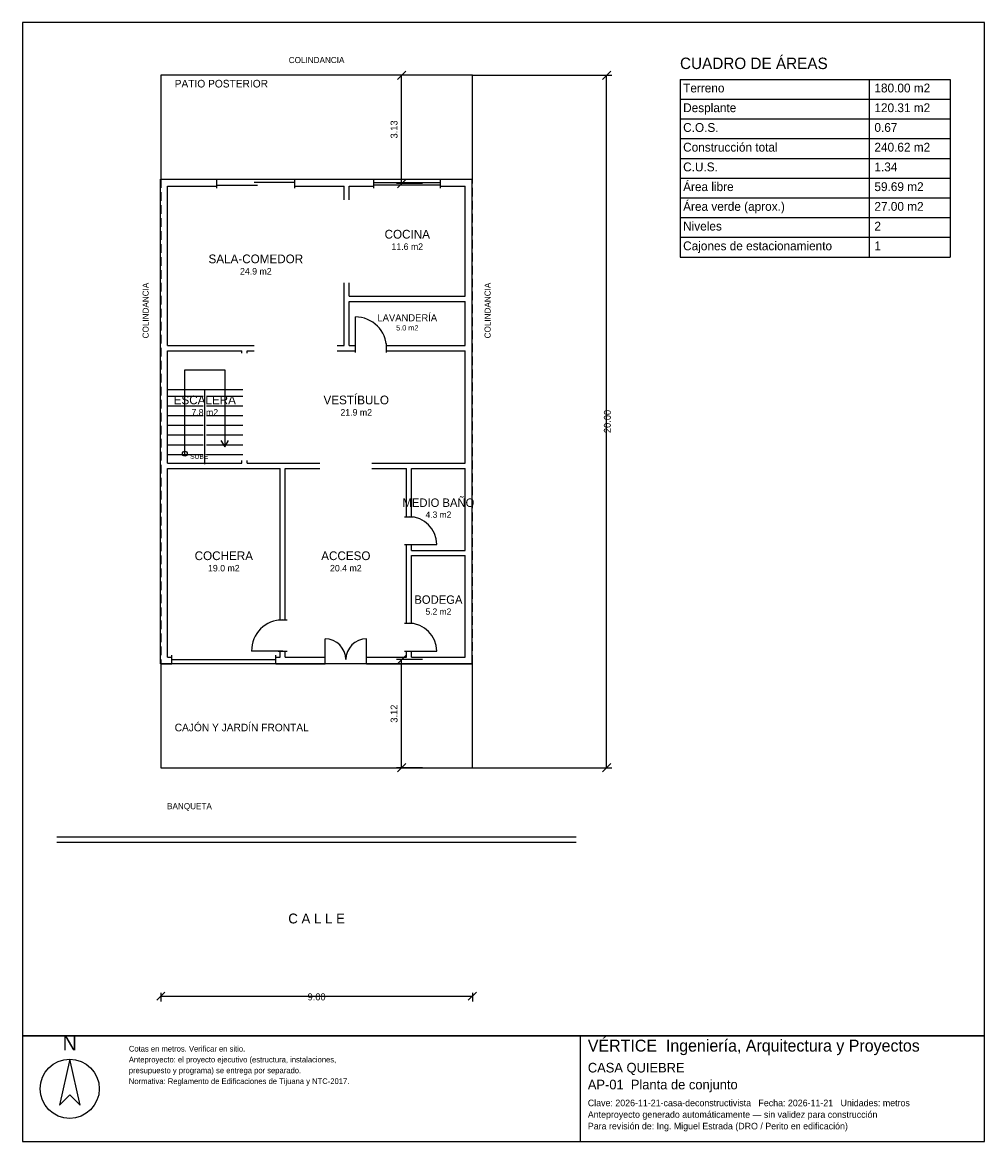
# Model space of a CAD drawing. Header units: metres. Extents: x -4 to 23.8, y -10.8 to 21.5.
import ezdxf
from ezdxf.enums import TextEntityAlignment as Align

# ---------------------------------------------------------------- set-up
doc = ezdxf.new("R2010")
doc.units = ezdxf.units.M
doc.header["$LTSCALE"] = 0.5
doc.linetypes.add('DASHED', pattern=[0.75, 0.5, -0.25])
for name, color, linetype in [('A-AREA', 252, 'CONTINUOUS'), ('A-ESCALERA', 6, 'CONTINUOUS'), ('A-EXTERIOR', 82, 'CONTINUOUS'), ('A-LIMITE', 1, 'DASHED'), ('A-MUROS', 7, 'CONTINUOUS'), ('A-PUERTAS', 2, 'CONTINUOUS'), ('A-TEXTO', 3, 'CONTINUOUS'), ('A-VANOS', 4, 'CONTINUOUS'), ('COTAS', 8, 'CONTINUOUS'), ('LAMINA', 9, 'CONTINUOUS')]:
    doc.layers.add(name, color=color, linetype=linetype)
doc.styles.get("Standard").update_dxf_attribs({"font": 'txt', "width": 0.9})

msp = doc.modelspace()

# ---------------------------------------------------------------- linework, layer by layer
at = {"layer": 'A-ESCALERA'}
for p, q in [((0.17, 10.92), (2.37, 10.92)), ((0.17, 10.73), (1.22, 10.73)), ((1.27, 8.77), (1.27, 10.92)), ((1.32, 10.73), (2.37, 10.73)), ((0.17, 10.45), (1.22, 10.45)), ((1.32, 10.45), (2.37, 10.45)), ((0.17, 10.17), (1.22, 10.17)), ((1.32, 10.17), (2.37, 10.17)), ((0.17, 9.89), (1.22, 9.89)), ((1.32, 9.89), (2.37, 9.89)), ((0.17, 9.61), (1.22, 9.61)), ((1.32, 9.61), (2.37, 9.61)), ((0.17, 9.33), (1.22, 9.33)), ((1.32, 9.33), (2.37, 9.33)), ((0.17, 9.05), (1.22, 9.05)), ((1.32, 9.05), (2.37, 9.05))]:
    msp.add_line(p, q, dxfattribs=at)
for points in [[(0.695, 9.07), (0.695, 11.495), (1.845, 11.495), (1.845, 9.27)], [(1.737, 9.45), (1.845, 9.27), (1.953, 9.45)]]:
    msp.add_lwpolyline(points, dxfattribs=at)
msp.add_circle((0.695, 9.07), 0.07, dxfattribs=at)
at = {"layer": 'A-EXTERIOR'}
for p, q in [((-3, -2), (12, -2)), ((-3, -2.15), (12, -2.15))]:
    msp.add_line(p, q, dxfattribs=at)
for points in [[(0, 17), (9, 17), (9, 20), (0, 20)], [(0, 0), (9, 0), (9, 3), (0, 3)]]:
    msp.add_lwpolyline(points, close=True, dxfattribs=at)
at = {"layer": 'A-LIMITE'}
msp.add_lwpolyline([(0, 0), (9, 0), (9, 20), (0, 20)], close=True, dxfattribs=at)
at = {"layer": 'A-MUROS'}
for p, q in [((-0.005, 16.995), (1.62, 16.995)), ((-0.005, 2.995), (-0.005, 16.995)), ((1.62, 16.74), (1.62, 17)), ((3.87, 16.74), (3.87, 17)), ((3.87, 16.995), (6.158, 16.995)), ((6.158, 16.74), (6.158, 17)), ((8.083, 16.74), (8.083, 17)), ((8.083, 16.995), (8.995, 16.995)), ((8.995, 2.995), (8.995, 16.995)), ((0.195, 16.795), (1.62, 16.795)), ((0.195, 12.195), (0.195, 16.795)), ((3.87, 16.795), (5.295, 16.795)), ((5.295, 16.407), (5.295, 16.795)), ((5.445, 16.795), (6.158, 16.795)), ((5.445, 16.407), (5.445, 16.795)), ((8.083, 16.795), (8.795, 16.795)), ((8.795, 13.62), (8.795, 16.795)), ((5.295, 12.195), (5.295, 14.008)), ((5.445, 13.62), (5.445, 14.008)), ((5.445, 13.62), (8.795, 13.62)), ((5.445, 13.47), (8.795, 13.47)), ((5.445, 12.195), (5.445, 13.47)), ((8.795, 12.195), (8.795, 13.47)), ((0.195, 12.195), (2.695, 12.195)), ((0.195, 12.045), (2.345, 12.045)), ((0.195, 8.795), (0.195, 12.045)), ((2.345, 11.97), (2.345, 12.045)), ((2.495, 12.045), (2.695, 12.045)), ((2.495, 11.97), (2.495, 12.045)), ((5.095, 12.195), (5.295, 12.195)), ((5.095, 12.045), (5.62, 12.045)), ((5.445, 12.195), (5.62, 12.195)), ((5.62, 11.99), (5.62, 12.25)), ((6.52, 11.99), (6.52, 12.25)), ((6.52, 12.195), (8.795, 12.195)), ((6.52, 12.045), (8.795, 12.045)), ((8.795, 8.795), (8.795, 12.045)), ((0.195, 8.795), (2.345, 8.795)), ((2.345, 8.795), (2.345, 8.87)), ((2.495, 8.795), (2.495, 8.87)), ((2.495, 8.795), (4.595, 8.795)), ((6.095, 8.795), (8.795, 8.795)), ((0.195, 8.645), (3.445, 8.645)), ((0.195, 3.195), (0.195, 8.645)), ((3.445, 4.27), (3.445, 8.645)), ((3.595, 8.645), (4.595, 8.645)), ((3.595, 4.27), (3.595, 8.645)), ((6.095, 8.645), (7.095, 8.645)), ((7.095, 7.25), (7.095, 8.645)), ((7.245, 8.645), (8.795, 8.645)), ((7.245, 7.25), (7.245, 8.645)), ((8.795, 6.275), (8.795, 8.645)), ((7.04, 7.25), (7.3, 7.25)), ((7.04, 6.45), (7.3, 6.45)), ((7.095, 4.17), (7.095, 6.45)), ((7.245, 6.275), (7.245, 6.45)), ((7.245, 6.275), (8.795, 6.275)), ((7.245, 6.125), (8.795, 6.125)), ((7.245, 4.17), (7.245, 6.125)), ((8.795, 3.195), (8.795, 6.125)), ((3.39, 4.27), (3.65, 4.27)), ((7.04, 4.17), (7.3, 4.17)), ((0.32, 2.99), (0.32, 3.25)), ((3.32, 2.99), (3.32, 3.25)), ((3.39, 3.37), (3.65, 3.37)), ((3.445, 3.195), (3.445, 3.37)), ((3.595, 3.195), (3.595, 3.37)), ((4.745, 2.99), (4.745, 3.25)), ((5.945, 2.99), (5.945, 3.25)), ((7.04, 3.37), (7.3, 3.37)), ((7.095, 3.195), (7.095, 3.37)), ((7.245, 3.195), (7.245, 3.37)), ((-0.005, 2.995), (0.32, 2.995)), ((0.195, 3.195), (0.32, 3.195)), ((3.32, 3.195), (3.445, 3.195)), ((3.32, 2.995), (4.745, 2.995)), ((3.595, 3.195), (4.745, 3.195)), ((5.945, 3.195), (7.095, 3.195)), ((5.945, 2.995), (8.995, 2.995)), ((7.245, 3.195), (8.795, 3.195))]:
    msp.add_line(p, q, dxfattribs=at)
at = {"layer": 'A-PUERTAS'}
for p, q in [((5.62, 12.12), (5.62, 13.02)), ((7.17, 6.45), (7.97, 6.45)), ((4.745, 3.12), (4.745, 3.72)), ((5.945, 3.12), (5.945, 3.72)), ((3.52, 3.37), (2.62, 3.37)), ((7.17, 3.37), (7.97, 3.37))]:
    msp.add_line(p, q, dxfattribs=at)
for centre, radius, start, end in [((5.62, 12.12), 0.9, 0, 90), ((7.17, 6.45), 0.8, 0, 90), ((3.52, 3.37), 0.9, 90, 180), ((7.17, 3.37), 0.8, 0, 90), ((4.745, 3.12), 0.6, 0, 90), ((5.945, 3.12), 0.6, 90, 180)]:
    msp.add_arc(centre, radius, start, end, dxfattribs=at)
at = {"layer": 'A-VANOS'}
for p, q in [((1.62, 16.83), (2.795, 16.83)), ((2.695, 16.91), (3.87, 16.91)), ((6.158, 16.9), (8.083, 16.9)), ((6.158, 16.84), (8.083, 16.84)), ((0.32, 3.12), (3.32, 3.12))]:
    msp.add_line(p, q, dxfattribs=at)
at = {"layer": 'COTAS'}
for p, q in [((6.8375, 19.88), (7.0775, 20.12)), ((12.76, 19.88), (13, 20.12)), ((7.5575, 20), (6.8075, 20)), ((6.9575, 16.87), (6.9575, 20)), ((9, 20), (13.03, 20)), ((12.88, 0), (12.88, 20)), ((15, 19.88), (22.8, 19.88)), ((15, 19.88), (15, 14.75)), ((20.46, 19.88), (20.46, 14.75)), ((22.8, 19.88), (22.8, 14.75)), ((15, 19.31), (22.8, 19.31)), ((15, 18.74), (22.8, 18.74)), ((15, 18.17), (22.8, 18.17)), ((15, 17.6), (22.8, 17.6)), ((7.5575, 16.87), (6.8075, 16.87)), ((6.8375, 16.75), (7.0775, 16.99)), ((15, 17.03), (22.8, 17.03)), ((15, 16.46), (22.8, 16.46)), ((15, 15.89), (22.8, 15.89)), ((15, 15.32), (22.8, 15.32)), ((15, 14.75), (22.8, 14.75)), ((6.8375, 3), (7.0775, 3.24)), ((7.5575, 3.12), (6.8075, 3.12)), ((6.9575, 0), (6.9575, 3.12)), ((7.5575, 0), (6.8075, 0)), ((6.8375, -0.12), (7.0775, 0.12)), ((9, 0), (13.03, 0)), ((12.76, -0.12), (13, 0.12)), ((-0.12, -6.72), (0.12, -6.48)), ((0, -6.5), (0, -6.75)), ((0, -6.6), (9, -6.6)), ((8.88, -6.72), (9.12, -6.48)), ((9, -6.5), (9, -6.75))]:
    msp.add_line(p, q, dxfattribs=at)
at = {"layer": 'LAMINA'}
msp.add_line((12.124, -10.8017), (12.124, -7.75), dxfattribs=at)
for points in [[(-4, -7.75), (23.8, -7.75), (23.8, 21.528), (-4, 21.528)], [(-4, -10.8017), (23.8, -10.8017), (23.8, -7.75), (-4, -7.75)], [(-2.6328, -8.4214), (-2.9319, -9.7458), (-2.6328, -9.4467), (-2.3338, -9.7458)]]:
    msp.add_lwpolyline(points, close=True, dxfattribs=at)
msp.add_circle((-2.6328, -9.2758), 0.8545, dxfattribs=at)

# ---------------------------------------------------------------- texts
at = {"layer": 'A-AREA'}
for s, height, p in [('11.6 m2', 0.189, (7.12, 14.9555)), ('24.9 m2', 0.189, (2.745, 14.243)), ('5.0 m2', 0.1527, (7.12, 12.6289)), ('7.8 m2', 0.189, (1.27, 10.168)), ('21.9 m2', 0.189, (5.645, 10.168)), ('4.3 m2', 0.1821, (8.02, 7.2171)), ('19.0 m2', 0.189, (1.82, 5.668)), ('20.4 m2', 0.189, (5.345, 5.668)), ('5.2 m2', 0.1821, (8.02, 4.4171))]:
    msp.add_text(s, height=height, dxfattribs=at).set_placement(p, align=Align.CENTER)
at = {"layer": 'A-ESCALERA'}
msp.add_text('SUBE', height=0.14, dxfattribs=at).set_placement((0.845, 8.92))
at = {"layer": 'A-TEXTO'}
for s, height, p in [('COLINDANCIA', 0.176, (4.5, 20.352)), ('COCINA', 0.252, (7.12, 15.2831)), ('SALA-COMEDOR', 0.252, (2.745, 14.5706)), ('LAVANDERÍA', 0.2036, (7.12, 12.8936)), ('ESCALERA', 0.252, (1.27, 10.4956)), ('VESTÍBULO', 0.252, (5.645, 10.4956)), ('MEDIO BAÑO', 0.2429, (8.02, 7.5329)), ('COCHERA', 0.252, (1.82, 5.9956)), ('ACCESO', 0.252, (5.345, 5.9956)), ('BODEGA', 0.2429, (8.02, 4.7329)), ('C A L L E', 0.286, (4.5, -4.5))]:
    msp.add_text(s, height=height, dxfattribs=at).set_placement(p, align=Align.CENTER)
for s, height, p in [('CUADRO DE ÁREAS', 0.33, (15, 20.18)), ('PATIO POSTERIOR', 0.22, (0.4, 19.648)), ('Terreno', 0.255, (15.09, 19.505)), ('180.00 m2', 0.255, (20.616, 19.505)), ('Desplante', 0.255, (15.09, 18.935)), ('120.31 m2', 0.255, (20.616, 18.935)), ('C.O.S.', 0.255, (15.09, 18.365)), ('0.67', 0.255, (20.616, 18.365)), ('Construcción total', 0.255, (15.09, 17.795)), ('240.62 m2', 0.255, (20.616, 17.795)), ('C.U.S.', 0.255, (15.09, 17.225)), ('1.34', 0.255, (20.616, 17.225)), ('Área libre', 0.255, (15.09, 16.655)), ('59.69 m2', 0.255, (20.616, 16.655)), ('Área verde (aprox.)', 0.255, (15.09, 16.085)), ('27.00 m2', 0.255, (20.616, 16.085)), ('Niveles', 0.255, (15.09, 15.515)), ('2', 0.255, (20.616, 15.515)), ('Cajones de estacionamiento', 0.255, (15.09, 14.945)), ('1', 0.255, (20.616, 14.945)), ('CAJÓN Y JARDÍN FRONTAL', 0.22, (0.4, 1.05)), ('BANQUETA', 0.176, (0.18, -1.2))]:
    msp.add_text(s, height=height, dxfattribs=at).set_placement(p)
for p in [(-0.352, 12.4), (9.528, 12.4)]:
    msp.add_text('COLINDANCIA', height=0.176, rotation=90, dxfattribs=at).set_placement(p)
at = {"layer": 'COTAS'}
for s, p in [('3.13', (6.8375, 18.435)), ('20.00', (13, 10)), ('3.12', (6.8375, 1.56))]:
    msp.add_text(s, height=0.2, rotation=90, dxfattribs=at).set_placement(p, align=Align.CENTER)
msp.add_text('9.00', height=0.2, dxfattribs=at).set_placement((4.5, -6.72), align=Align.CENTER)
at = {"layer": 'LAMINA'}
msp.add_text('N', height=0.4272, dxfattribs=at).set_placement((-2.6328, -8.165), align=Align.CENTER)
for s, height, p in [('VÉRTICE  Ingeniería, Arquitectura y Proyectos', 0.345, (12.3363, -8.2011)), ('Cotas en metros. Verificar en sitio.', 0.1645, (-0.9239, -8.2011)), ('Anteproyecto: el proyecto ejecutivo (estructura, instalaciones,', 0.1645, (-0.9239, -8.5137)), ('presupuesto y programa) se entrega por separado.', 0.1645, (-0.9239, -8.8263)), ('CASA QUIEBRE', 0.2786, (12.3363, -8.8048)), ('Normativa: Reglamento de Edificaciones de Tijuana y NTC-2017.', 0.1645, (-0.9239, -9.1389)), ('AP-01  Planta de conjunto', 0.2786, (12.3363, -9.2924)), ('Clave: 2026-11-21-casa-deconstructivista   Fecha: 2026-11-21   Unidades: metros', 0.1911, (12.3363, -9.78)), ('Anteproyecto generado automáticamente — sin validez para construcción', 0.1911, (12.3363, -10.1144)), ('Para revisión de: Ing. Miguel Estrada (DRO / Perito en edificación)', 0.1911, (12.3363, -10.4487))]:
    msp.add_text(s, height=height, dxfattribs=at).set_placement(p)

doc.saveas('drawing.dxf')
